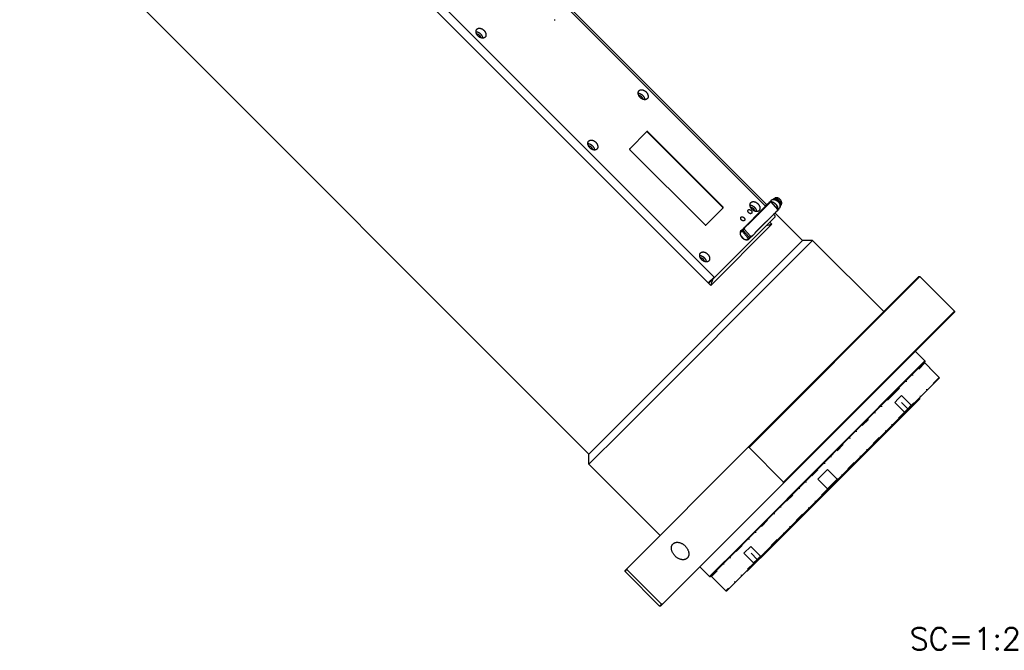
# Model space of a CAD drawing. Header units: millimetres. Extents: x 0 to 2382, y 0 to 1682.
# Tile 9 of 20: x 1517 to 1860, y 1118 to 1337. Entities that reach past the tile are written whole.
import ezdxf

# ---------------------------------------------------------------- set-up
doc = ezdxf.new("R2010")
doc.units = ezdxf.units.MM
doc.linetypes.add('DASHEDBIDOT', pattern=[12.4, 3, -3, 0.2, -3, 0.2, -3])
doc.layers.add('Layer0000', color=7, linetype='Continuous', lineweight=25)
doc.styles.get("Standard").update_dxf_attribs({"font": 'simplex.shx'})

msp = doc.modelspace()

# ---------------------------------------------------------------- linework, layer by layer
at = {"layer": 'Layer0000', "color": 7, "linetype": 'Continuous', "lineweight": 25}
for p, q in [((1586.6883622, 1415.606802), (1757.8082032, 1244.486961)), ((1587.5803308, 1414.7310037), (1756.9324049, 1245.3789296)), ((1589.5803308, 1416.7310037), (1758.9324049, 1247.3789296)), ((1715.4499104, 1185.8652122), (1517.4600116, 1383.8551109)), ((1777.2336327, 1272.5739139), (1705.51506, 1344.2924865)), ((1776.8236477, 1271.9876868), (1707.8453811, 1340.9659534)), ((1703.2846582, 1336.8471722), (1703.7265999, 1336.8471722)), ((1735.6110756, 1297.9502589), (1729.6110756, 1291.9502589)), ((1762.0758032, 1271.7355313), (1735.9128523, 1297.8984822)), ((1761.9508032, 1271.6105313), (1735.7878523, 1297.7734822)), ((1729.6628523, 1291.6484822), (1755.8258032, 1265.4855313)), ((1777.9434582, 1273.2334245), (1778.7559582, 1274.0459245)), ((1779.5569762, 1274.4420498), (1780.0335788, 1274.7852744)), ((1756.1275799, 1265.4337546), (1762.1275799, 1271.4337546)), ((1776.8236477, 1271.9876868), (1768.3236477, 1263.4876868)), ((1778.2146199, 1273.1464848), (1770.6652884, 1265.5971533)), ((1778.3080925, 1273.2276317), (1770.67107, 1265.5906092)), ((1778.4575377, 1273.3524255), (1770.6826332, 1265.577521)), ((1773.1791456, 1262.7204716), (1780.9687227, 1270.5100487)), ((1775.5866083, 1270.7506475), (1775.6258709, 1270.7062067)), ((1776.6738972, 1272.1374373), (1778.6164539, 1273.6522249)), ((1776.6986427, 1272.1126918), (1778.4164539, 1273.4522249)), ((1776.7789031, 1272.0324314), (1778.2116337, 1273.1496614)), ((1777.7832258, 1273.0024814), (1777.9788136, 1273.1980692)), ((1778.2241046, 1273.1577662), (1778.230729, 1273.1502681)), ((1778.4575377, 1273.3524255), (1778.3036131, 1273.2323965)), ((1778.6164539, 1273.6522249), (1778.4164539, 1273.4522249)), ((1781.2642355, 1270.7307538), (1778.6869667, 1273.64793)), ((1781.0598065, 1270.4602493), (1780.420037, 1269.961363)), ((1781.0598065, 1270.4602493), (1781.2598065, 1270.6602493)), ((1781.1860917, 1270.8192037), (1781.5843853, 1271.2174974)), ((1781.9805106, 1272.0185153), (1782.3237353, 1272.495118)), ((1759.2341816, 1247.3271529), (1780.2341816, 1268.3271529)), ((1772.0919351, 1267.044101), (1772.0043029, 1266.9645161)), ((1772.0952393, 1267.040361), (1772.0076071, 1266.9607761)), ((1772.0952393, 1267.040361), (1772.0919351, 1267.044101)), ((1772.0964463, 1267.1411588), (1772.0997505, 1267.1374188)), ((1772.108417, 1267.0706848), (1772.1409141, 1267.0897888)), ((1772.1409141, 1267.0897888), (1772.1442183, 1267.0860488)), ((1772.1476271, 1267.1689027), (1772.1443229, 1267.1726427)), ((1772.218004, 1267.2557598), (1772.2213082, 1267.2520198)), ((1772.2210364, 1267.2023664), (1772.2243405, 1267.1986264)), ((1772.2773944, 1267.280601), (1772.2806986, 1267.276861)), ((1772.2949473, 1267.2440832), (1772.2916431, 1267.2478231)), ((1772.3085934, 1267.3355435), (1772.3118976, 1267.3318035)), ((1772.3346351, 1267.3125545), (1772.3313309, 1267.3162945)), ((1772.3410324, 1267.2974691), (1772.3377282, 1267.3012091)), ((1772.3832582, 1267.3844876), (1772.3865624, 1267.3807476)), ((1772.4722555, 1267.4352271), (1772.4755597, 1267.4314872)), ((1772.5022262, 1267.4887118), (1772.5055304, 1267.4849718)), ((1772.5055304, 1267.4849718), (1772.5203318, 1267.4963243)), ((1772.5933754, 1267.5425113), (1772.5900713, 1267.5462513)), ((1772.6459673, 1267.6034839), (1772.6426631, 1267.6072238)), ((1773.1951601, 1262.702345), (1779.6520748, 1269.1592597)), ((1777.9020748, 1267.4092597), (1777.8850043, 1267.4263303)), ((1780.1824049, 1268.6289296), (1779.6520748, 1269.1592597)), ((1789.6961224, 1260.1114242), (1780.1331103, 1269.6744363)), ((1780.2341816, 1268.3271529), (1780.1824049, 1268.6289296)), ((1757.8082032, 1244.486961), (1779.0743736, 1265.7531313)), ((1768.1860437, 1263.3160732), (1769.1710981, 1264.0842094)), ((1769.1705925, 1264.0901317), (1768.1943172, 1263.3288413)), ((1769.2536131, 1264.1823965), (1768.238542, 1263.3908536)), ((1769.2616337, 1264.1996614), (1768.2620604, 1263.4202035)), ((1770.4795087, 1265.5399311), (1769.2545087, 1264.3149311)), ((1769.2545087, 1264.3149311), (1769.3664539, 1264.4022249)), ((1769.2625506, 1264.2525314), (1769.2955925, 1264.2151317)), ((1770.5914539, 1265.6272249), (1769.3664539, 1264.4022249)), ((1769.4757335, 1264.0122505), (1771.6564994, 1261.5438706)), ((1769.4762391, 1264.0063282), (1771.6503966, 1261.5454282)), ((1770.4795087, 1265.5399311), (1770.5914539, 1265.6272249)), ((1770.5866083, 1265.7506475), (1770.6258709, 1265.7062067)), ((1770.7185659, 1265.5368492), (1770.6524821, 1265.6116486)), ((1771.6119304, 1266.569328), (1771.1806642, 1266.2330306)), ((1771.1806642, 1266.2330306), (1771.2547503, 1266.3071167)), ((1771.2547503, 1266.3071167), (1771.6860165, 1266.6434141)), ((1771.4205522, 1266.4621588), (1771.4238564, 1266.4584189)), ((1771.5378956, 1266.5357334), (1771.5345914, 1266.5394734)), ((1771.568207, 1266.6059628), (1771.5715112, 1266.6022228)), ((1771.6860165, 1266.6434141), (1771.6119304, 1266.569328)), ((1771.6152346, 1266.565588), (1771.6119304, 1266.569328)), ((1771.6893207, 1266.6396741), (1771.6152346, 1266.565588)), ((1771.6893207, 1266.6396741), (1771.6860165, 1266.6434141)), ((1771.7909898, 1266.7800436), (1771.81922, 1266.7973159)), ((1771.7909898, 1266.7800436), (1771.794294, 1266.7763037)), ((1771.808764, 1266.853827), (1771.8120682, 1266.8500871)), ((1771.8141296, 1266.8498065), (1771.8108254, 1266.8535465)), ((1771.8264287, 1266.8312156), (1771.8297329, 1266.8274756)), ((1771.9267255, 1266.9632638), (1771.9300297, 1266.9595238)), ((1771.9440415, 1266.8931774), (1771.9407373, 1266.8969173)), ((1771.9499121, 1266.9472934), (1771.9466079, 1266.9510333)), ((1772.0076071, 1266.9607761), (1772.0043029, 1266.9645161)), ((1778.3672668, 1266.4602381), (1779.0743736, 1265.7531313)), ((1769.1340858, 1260.7441675), (1768.235935, 1261.7607725)), ((1768.2423649, 1261.7481648), (1769.1220799, 1260.7524271)), ((1771.2166974, 1260.7916654), (1770.7128683, 1260.3987841)), ((1771.6872418, 1261.2595343), (1771.2397418, 1260.8120343)), ((1771.8183447, 1261.3829767), (1771.6933447, 1261.2579767)), ((1771.8074086, 1261.3720406), (1771.8343552, 1261.3415401)), ((1772.0098065, 1261.4102493), (1771.8978613, 1261.3229555)), ((1772.0098065, 1261.4102493), (1773.2098065, 1262.6102493)), ((1773.2142355, 1262.6807538), (1773.1718988, 1262.7286741)), ((1726.3230164, 1196.7383182), (1789.6961224, 1260.1114242)), ((1726.8407833, 1193.7205512), (1793.2316563, 1260.1114242)), ((1793.2316563, 1260.1114242), (1789.6961224, 1260.1114242)), ((1817.9803936, 1235.3626868), (1793.2316563, 1260.1114242)), ((1756.9324049, 1245.3789296), (1758.9324049, 1247.3789296)), ((1757.2341816, 1245.3271529), (1759.2341816, 1247.3271529)), ((1758.9324049, 1247.3789296), (1759.2341816, 1247.3271529)), ((1770.7422528, 1188.124546), (1830.1779856, 1247.5602788)), ((1771.1321042, 1188.160844), (1830.531539, 1247.5602788)), ((1830.1779856, 1247.5602788), (1830.531539, 1247.5602788)), ((1842.5523543, 1235.5394635), (1830.531539, 1247.5602788)), ((1756.9324049, 1245.3789296), (1757.2341816, 1245.3271529)), ((1783.1163683, 1175.7499241), (1842.5523542, 1235.1859101)), ((1783.1529195, 1176.1400287), (1842.5523542, 1235.5394635)), ((1842.5523543, 1235.5394635), (1842.5523543, 1235.1859101)), ((1832.299306, 1218.2153474), (1828.9405487, 1221.5741046)), ((1832.299306, 1218.2153474), (1768.3226466, 1154.238688)), ((1832.299306, 1217.861794), (1768.6244233, 1154.1869113)), ((1833.8902962, 1215.9172504), (1832.2639506, 1217.543596)), ((1832.299306, 1218.2153474), (1832.299306, 1217.861794)), ((1833.8902962, 1215.9172504), (1833.8522908, 1215.879245)), ((1837.211048, 1212.5204877), (1833.8522908, 1215.879245)), ((1837.211048, 1212.5204877), (1837.2447854, 1212.4835145)), ((1827.7322653, 1202.6881516), (1837.2377981, 1212.1936844)), ((1824.1778163, 1206.2047705), (1823.0171902, 1205.0441443)), ((1827.5365736, 1202.8460132), (1824.1778163, 1206.2047705)), ((1779.3545008, 1153.9568337), (1830.3547623, 1204.9570952)), ((1823.0171902, 1205.0441443), (1821.8028163, 1203.8297705)), ((1825.1615735, 1200.4710133), (1821.8028163, 1203.8297705)), ((1826.3134475, 1201.6228871), (1827.5365736, 1202.8460132)), ((1826.6148497, 1201.5707361), (1827.7319234, 1202.6878098)), ((1827.5365736, 1202.8460132), (1827.5957851, 1202.8345145)), ((1830.3547623, 1205.3106486), (1830.3547623, 1204.9570952)), ((1802.1588794, 1177.1147657), (1825.1072646, 1200.063151)), ((1825.1072647, 1200.063151), (1826.6148493, 1201.5707356)), ((1825.1615735, 1200.4710133), (1826.3134475, 1201.6228871)), ((1825.1615735, 1200.4710133), (1825.1707848, 1200.4095142)), ((1715.4499104, 1185.8652122), (1726.3230164, 1196.7383182)), ((1715.4499104, 1182.3296782), (1726.8407833, 1193.7205512)), ((1715.4499104, 1182.3296782), (1715.4499104, 1185.8652122)), ((1728.687042, 1146.0693352), (1770.74216, 1188.1244532)), ((1771.1321042, 1188.160844), (1770.7422243, 1188.1245175)), ((1783.1529195, 1176.1400287), (1771.1321042, 1188.160844)), ((1740.1986477, 1157.5809409), (1715.4499104, 1182.3296782)), ((1798.4465688, 1180.4735229), (1795.0878116, 1177.1147657)), ((1801.805326, 1177.1147657), (1798.4465688, 1180.4735229)), ((1741.0614106, 1133.6949665), (1783.1163681, 1175.7499239)), ((1783.1163682, 1175.7499241), (1783.1529195, 1176.1400287)), ((1798.4465688, 1173.7560085), (1795.0878116, 1177.1147657)), ((1798.4465688, 1173.7560085), (1801.805326, 1177.1147657)), ((1798.4465689, 1173.4024553), (1802.1588794, 1177.1147657)), ((1801.805326, 1177.1147657), (1801.8760366, 1177.1147657)), ((1802.1584232, 1177.1147657), (1801.8760367, 1177.1147657)), ((1775.4981828, 1150.4540691), (1798.4465688, 1173.4024551)), ((1798.4465688, 1173.7560085), (1798.4465688, 1173.6852978)), ((1798.4465688, 1173.6852978), (1798.4465689, 1173.4024553)), ((1768.3226466, 1154.238688), (1757.3459872, 1143.2620286)), ((1768.6244233, 1154.1869113), (1757.6995405, 1143.2620286)), ((1771.7315641, 1153.7585182), (1769.3565641, 1151.3835182)), ((1772.7153213, 1148.024761), (1769.3565641, 1151.3835182)), ((1770.6042393, 1145.2065722), (1779.3545008, 1153.9568337)), ((1775.0903213, 1150.3997609), (1771.7315641, 1153.7585182)), ((1763.3676502, 1138.3235365), (1772.8731822, 1147.8290685)), ((1772.7153213, 1148.024761), (1773.9384475, 1149.2478871)), ((1772.7153213, 1148.024761), (1772.7268198, 1147.9655492)), ((1772.8732147, 1147.8291011), (1773.9902286, 1148.9461149)), ((1773.9384475, 1149.2478871), (1775.0903213, 1150.399761)), ((1773.9898504, 1148.9457367), (1775.4981828, 1150.4540691)), ((1775.0903213, 1150.3997609), (1775.15182, 1150.3905495)), ((1740.021871, 1133.0089803), (1728.0010557, 1145.0297955)), ((1728.0010558, 1145.383349), (1728.6870418, 1146.069335)), ((1728.0010558, 1145.0297956), (1728.6504905, 1145.6792303)), ((1728.0010558, 1145.0297956), (1728.0010558, 1145.383349)), ((1728.6504905, 1145.6792303), (1728.6870421, 1146.0693352)), ((1740.6713058, 1133.6584151), (1728.6504905, 1145.6792303)), ((1757.3459872, 1143.2620286), (1753.9872299, 1146.6207858)), ((1770.2506859, 1145.2065722), (1770.6042393, 1145.2065722)), ((1757.3459872, 1143.2620286), (1757.6995405, 1143.2620286)), ((1759.6440842, 1141.6710383), (1758.0177386, 1143.2973839)), ((1759.6820896, 1141.7090437), (1759.6440842, 1141.6710383)), ((1763.0408469, 1138.3502865), (1759.6820896, 1141.7090437)), ((1763.0408469, 1138.3502865), (1763.0778192, 1138.3165485)), ((1740.0218711, 1133.0089803), (1740.6713058, 1133.6584151)), ((1740.3754245, 1133.0089803), (1741.0614104, 1133.6949663)), ((1741.0614107, 1133.6949666), (1740.6713058, 1133.6584151)), ((1740.3754244, 1133.0089803), (1740.021871, 1133.0089803))]:
    msp.add_line(p, q, dxfattribs=at)
at = {"layer": 'Layer0000', "color": 251, "linetype": 'DASHEDBIDOT', "lineweight": 18}
for p, q in [((1735.9128523, 1297.8984822), (1735.7878523, 1297.7734822)), ((1762.0758032, 1271.7355313), (1761.9508032, 1271.6105313)), ((1778.5435659, 1273.3618492), (1770.7185659, 1265.5368492)), ((1773.1386479, 1262.7442527), (1780.988667, 1270.5942718)), ((1776.7372263, 1272.0741082), (1778.4244958, 1273.3898252)), ((1778.2204015, 1273.1399407), (1778.2146199, 1273.1464848)), ((1778.3036131, 1273.2323965), (1778.3079493, 1273.2274885)), ((1778.4244958, 1273.3898252), (1778.4575377, 1273.3524255)), ((1778.6774821, 1273.6366486), (1778.4774821, 1273.4366486)), ((1778.4774821, 1273.4366486), (1778.5435659, 1273.3618492)), ((1781.2547509, 1270.7194724), (1778.6774821, 1273.6366486)), ((1780.6818798, 1270.2232059), (1781.0017646, 1270.472649)), ((1780.9687227, 1270.5100487), (1781.0017646, 1270.472649)), ((1780.988667, 1270.5942718), (1781.0547509, 1270.5194724)), ((1781.0547509, 1270.5194724), (1781.2547509, 1270.7194724)), ((1772.1252785, 1267.1295137), (1772.1285827, 1267.1257737)), ((1768.0998989, 1263.1503546), (1768.7235981, 1263.6367094)), ((1768.7235981, 1263.6367094), (1769.1710981, 1264.0842094)), ((1769.4762391, 1264.0063282), (1769.0287391, 1263.5588282)), ((1769.2955925, 1264.2151317), (1769.1705925, 1264.0901317)), ((1769.2672122, 1264.1933471), (1769.2616337, 1264.1996614)), ((1769.3744958, 1264.3398252), (1769.2625506, 1264.2525314)), ((1769.3744958, 1264.3398252), (1769.4736215, 1264.2276261)), ((1770.6524821, 1265.6116486), (1769.4274821, 1264.3866486)), ((1769.4274821, 1264.3866486), (1769.6257335, 1264.1622505)), ((1769.6257335, 1264.1622505), (1769.4757335, 1264.0122505)), ((1768.0081834, 1262.7354822), (1768.7638076, 1263.3247109)), ((1768.7638076, 1263.3247109), (1770.9379652, 1260.863811)), ((1769.0287391, 1263.5588282), (1771.2028966, 1261.0979282)), ((1770.9379652, 1260.863811), (1770.2689395, 1260.3421111)), ((1771.2028966, 1261.0979282), (1771.6503966, 1261.5454282)), ((1771.6564994, 1261.5438706), (1771.8064994, 1261.6938706)), ((1771.8064994, 1261.6938706), (1772.0047509, 1261.4694724)), ((1771.8398194, 1261.3353552), (1771.9517646, 1261.422649)), ((1771.8526388, 1261.5348481), (1771.9517646, 1261.422649)), ((1772.0047509, 1261.4694724), (1773.2047509, 1262.6694724)), ((1773.2047509, 1262.6694724), (1773.1386479, 1262.7442527)), ((1832.2639506, 1217.543596), (1821.3908446, 1206.6704899)), ((1837.2447854, 1212.4835145), (1827.5957848, 1202.8345138)), ((1821.3908446, 1206.6704899), (1758.0177386, 1143.2973839)), ((1826.3134474, 1201.6228871), (1822.9546902, 1204.9816443)), ((1825.1707846, 1200.4095136), (1801.8760367, 1177.1147657)), ((1826.3134475, 1201.6228871), (1826.6148497, 1201.5707361)), ((1798.4465688, 1173.6852978), (1775.1518206, 1150.3905497)), ((1773.938451, 1149.2478836), (1770.5796902, 1152.6066443)), ((1772.7268205, 1147.9655495), (1763.0778201, 1138.3165491)), ((1773.9384474, 1149.2478871), (1773.9898504, 1148.9457367))]:
    msp.add_line(p, q, dxfattribs=at)
at = {"layer": 'Layer0000', "color": 7, "linetype": 'Continuous', "lineweight": 25}
for centre, radius, start, end in [((1779.4654052, 1273.3363465), 1.0034022, 127.93869989, 134.994712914), ((1780.0625279, 1273.7392021), 0.8657706, 127.939579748, 134.422521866), ((1780.068705, 1273.7314217), 0.8757047, 125.757968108, 127.945334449), ((1775.6822964, 1270.6743563), 0.1216318, 91.078646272, 133.860254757), ((1776.101479, 1269.9702026), 0.8891029, 120.520276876, 122.995249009), ((1778.6661635, 1272.5126772), 1.020676, 135.077719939, 152.389937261), ((1778.6529052, 1272.5238465), 1.0034022, 127.93869989, 134.994712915), ((1778.6705244, 1272.5062306), 0.9783171, 127.938699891, 134.994712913), ((1778.7014108, 1272.4514551), 1.0903351, 104.347548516, 127.61012531), ((1778.7008024, 1272.4637255), 1.0304576, 111.658544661, 127.813392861), ((1778.2379967, 1273.1227435), 0.0376773, 111.636214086, 134.403355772), ((1778.1914596, 1273.1755842), 0.0371911, 308.516468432, 331.37379863), ((1778.3431576, 1273.1920198), 0.0565159, 111.636214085, 134.403355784), ((1778.273352, 1273.2712808), 0.0557866, 308.516468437, 331.373798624), ((1778.5128882, 1273.2445201), 0.1212735, 75.347084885, 117.155721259), ((1778.649494, 1273.6148059), 0.050014, 41.463422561, 127.935807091), ((1780.8878421, 1270.5736746), 0.1029073, 321.809129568, 11.545937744), ((1781.0267646, 1270.497649), 0.05, 307.935927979, 315.016610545), ((1781.2443837, 1270.6800331), 0.0250851, 307.938703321, 314.988193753), ((1781.2267646, 1270.697649), 0.05, 314.994890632, 41.460381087), ((1781.2760222, 1272.5255397), 0.8679733, 315.583858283, 324.257199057), ((1773.7306406, 1265.0150507), 2.6643726, 130.86782603, 134.751066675), ((1770.0335101, 1269.5389413), 3.2044107, 306.186736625, 308.346067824), ((1773.5429379, 1265.2347053), 2.3664439, 126.803134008, 133.076240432), ((1773.5462421, 1265.2309654), 2.3664439, 126.803134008, 133.076240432), ((1769.6218048, 1270.0027071), 3.8363293, 307.300602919, 314.101823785), ((1769.625109, 1269.9989671), 3.8363293, 307.300602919, 314.101823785), ((1775.3194224, 1263.1779679), 5.0931791, 127.777401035, 130.86149336), ((1767.2324239, 1272.2805146), 7.1356594, 312.040777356, 313.104224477), ((1770.6098036, 1268.9129919), 2.3568135, 306.799013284, 313.087115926), ((1768.7997249, 1270.6225676), 4.862517, 312.61423622, 313.403478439), ((1768.8030291, 1270.6188277), 4.862517, 312.614236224, 313.403478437), ((1772.3153861, 1267.0042893), 0.2582013, 129.487821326, 147.988582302), ((1772.0404185, 1267.2785026), 0.1483322, 292.192414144, 314.465845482), ((1772.0437227, 1267.2747626), 0.1483322, 292.192414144, 314.465845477), ((1774.0955972, 1264.6390782), 3.1755983, 126.178415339, 128.349433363), ((1774.5325053, 1264.0724531), 3.886079, 126.553572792, 128.21385961), ((1770.7830201, 1268.8886658), 2.1904065, 308.424591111, 312.90186741), ((1770.7863243, 1268.8849259), 2.1904065, 308.424591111, 312.90186741), ((1774.0392637, 1265.3165596), 2.6693781, 128.529555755, 135.016274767), ((1772.866476, 1266.4185679), 1.0302003, 121.014148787, 130.357510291), ((1772.2646145, 1267.1978653), 0.0743257, 128.837340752, 149.602768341), ((1772.1679441, 1267.3105398), 0.0818243, 293.449855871, 314.10167636), ((1772.9654292, 1266.4984259), 1.0640484, 128.11914344, 134.622720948), ((1772.1748594, 1267.2471523), 0.0712976, 309.038204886, 329.975287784), ((1772.2525405, 1267.1664145), 0.0478022, 109.492594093, 131.22759959), ((1772.9687334, 1266.494686), 1.0640484, 128.11914344, 134.622720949), ((1771.5729387, 1268.0855135), 1.0583703, 308.024172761, 314.65748844), ((1772.2057584, 1267.4474486), 0.181576, 293.236261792, 313.754512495), ((1772.3083877, 1267.2721221), 0.0321322, 130.392084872, 164.699824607), ((1772.2090626, 1267.4437086), 0.181576, 293.236261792, 313.754512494), ((1772.1646528, 1267.4040309), 0.2013142, 309.109657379, 329.28602078), ((1772.167957, 1267.4002909), 0.2013142, 309.10965738, 329.286020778), ((1772.3727515, 1267.2682094), 0.0930061, 114.45252894, 133.616357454), ((1774.1025175, 1265.0170899), 2.9264686, 127.637970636, 127.724877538), ((1772.2695928, 1267.3910208), 0.0750741, 308.99403249, 329.460562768), ((1770.6471459, 1269.4548622), 2.7221224, 308.221472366, 312.103580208), ((1770.6504501, 1269.4511222), 2.7221224, 308.221472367, 312.103580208), ((1772.3363556, 1267.2988513), 0.0027283, 59.79418049, 104.650006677), ((1772.4360235, 1267.3188586), 0.0842101, 128.79905294, 149.518318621), ((1772.3106456, 1267.4779799), 0.1278224, 294.401171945, 312.837867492), ((1772.4613894, 1267.3189701), 0.1207324, 111.566798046, 134.705003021), ((1773.3812072, 1266.3653776), 1.4263546, 128.042294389, 134.398933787), ((1773.3845114, 1266.3616377), 1.4263546, 128.04229439, 134.398933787), ((1771.4875761, 1268.5530455), 1.4812645, 307.902959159, 314.324384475), ((1774.270252, 1265.4361668), 2.718781, 128.448570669, 133.235858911), ((1770.4914148, 1269.6552646), 2.9752809, 311.74111337, 314.85897027), ((1770.494719, 1269.6515246), 2.9752809, 311.741113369, 314.85897027), ((1772.6061813, 1267.3783569), 0.1516076, 115.377102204, 133.289528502), ((1772.4768904, 1267.5509874), 0.0735363, 308.397665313, 330.999214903), ((1772.7218944, 1267.4194902), 0.2037683, 112.881749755, 134.259903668), ((1772.4499578, 1267.7202738), 0.2234181, 308.839115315, 329.602108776), ((1772.453262, 1267.7165339), 0.2234181, 308.839115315, 329.602108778), ((1769.2942747, 1264.288338), 0.0478386, 146.227765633, 228.459533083), ((1768.6862886, 1264.8996733), 0.914518, 308.34196072, 311.672417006), ((1768.8823737, 1264.6791146), 0.6113211, 308.344913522, 311.691688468), ((1769.3956613, 1264.0638696), 0.181367, 64.542103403, 123.486975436), ((1769.1978393, 1263.3763028), 0.8948783, 61.434760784, 72.050511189), ((1770.6130608, 1265.5845381), 0.0478437, 34.516790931, 116.847321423), ((1770.6823967, 1265.6741136), 0.1218763, 91.123664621, 133.815236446), ((1771.1015039, 1264.9701625), 0.8891501, 120.520342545, 122.995183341), ((1771.7047291, 1266.293618), 0.3303975, 129.002424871, 149.328483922), ((1771.2412819, 1266.8493445), 0.4266739, 294.844547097, 313.427210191), ((1771.2445861, 1266.8456046), 0.4266739, 294.844547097, 313.427210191), ((1774.7322504, 1263.2771846), 4.6023877, 127.997854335, 134.667833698), ((1771.3713549, 1266.8680244), 0.347844, 296.367550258, 312.787934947), ((1771.6745232, 1266.4722522), 0.1708264, 128.488960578, 150.500883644), ((1771.8331583, 1266.3229094), 0.3827208, 133.129537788, 142.232833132), ((1768.6980165, 1270.1719972), 4.6088379, 307.985660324, 314.715545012), ((1768.7013207, 1270.1682572), 4.6088379, 307.985660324, 314.715545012), ((1773.62193, 1264.5122826), 2.9327931, 127.749869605, 134.44801424), ((1773.6252342, 1264.5085426), 2.9327931, 127.749869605, 134.44801424), ((1769.808068, 1268.9382725), 2.9404952, 307.734003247, 314.321147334), ((1776.8678151, 1261.3768461), 7.4140878, 132.022444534, 133.216252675), ((1771.9820129, 1266.7508621), 0.2015365, 129.122318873, 149.27621865), ((1771.8101345, 1266.8561837), 0.0027262, 239.821018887, 284.680173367), ((1771.2838539, 1267.7308326), 1.0233913, 300.992555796, 310.361326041), ((1771.8134387, 1266.8524437), 0.0027262, 239.821019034, 284.680173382), ((1771.5637787, 1267.304367), 0.518942, 298.843933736, 309.946657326), ((1772.0447407, 1266.5955316), 0.3212585, 115.850516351, 132.808669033), ((1772.4481184, 1266.0541331), 0.9901815, 124.102581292, 128.646771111), ((1771.419137, 1267.2833907), 0.6309247, 314.649606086, 318.082893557), ((1772.9305742, 1265.6036587), 1.6599249, 124.845727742, 128.42828836), ((1771.9725184, 1266.9070987), 0.0724673, 129.191240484, 149.790739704), ((1771.8940772, 1266.9884254), 0.0475701, 289.418458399, 311.26950735), ((1771.1912853, 1267.6653408), 1.0733839, 314.283914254, 319.238516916), ((1771.1945895, 1267.6616009), 1.0733839, 314.283914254, 319.238516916), ((1772.0361415, 1266.8982827), 0.0865692, 106.962785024, 128.589577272), ((1791.0216416, 1221.7316276), 45.6139234, 105.184108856, 107.816843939), ((1771.0629652, 1260.988811), 0.25, 307.946996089, 314.999195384), ((1771.6046639, 1261.3466737), 0.125425, 307.938693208, 314.994719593), ((1771.1113709, 1261.4059784), 0.7523866, 9.862317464, 22.497222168), ((1771.6985072, 1261.489845), 0.1605673, 318.274164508, 16.276662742), ((1771.9767646, 1261.447649), 0.05, 307.948930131, 314.999124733), ((1773.1300281, 1262.6823851), 0.0624653, 48.277134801, 82.068247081), ((1773.1943837, 1262.6300331), 0.0250851, 307.938699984, 314.990361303), ((1773.1767646, 1262.647649), 0.05, 314.995973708, 41.460273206), ((1801.0573133, 1232.7685051), 44.8085676, 162.159508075, 164.839569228), ((1832.1225293, 1217.4021746), 0.2, 45, 135), ((1837.088481, 1212.3422835), 0.2106592, 315.13808953, 42.099813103), ((1824.7059778, 1200.3157495), 0.4741699, 327.810769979, 11.405046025), ((1775.247828, 1150.8411825), 0.4607465, 257.972949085, 302.855742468), ((1758.15916, 1143.4388053), 0.2, 135, 225), ((1763.2188346, 1138.472132), 0.2099789, 227.812021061, 315.043246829)]:
    msp.add_arc(centre, radius, start, end, dxfattribs=at)
at = {"layer": 'Layer0000', "color": 251, "linetype": 'DASHEDBIDOT', "lineweight": 18}
for centre, radius, start, end in [((1778.4562199, 1273.4256318), 0.0478386, 146.22776563, 228.459533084), ((1778.4380608, 1273.4095381), 0.0478437, 34.516790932, 116.847321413), ((1778.0044248, 1273.9185772), 0.6753061, 308.465645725, 314.46776708), ((1778.6380608, 1273.6095381), 0.0478437, 34.516790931, 116.847321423), ((1778.6543188, 1273.6657507), 0.0371949, 308.517416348, 331.372328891), ((1780.5816936, 1271.001401), 0.6753061, 308.465645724, 314.467767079), ((1781.0368512, 1270.4948418), 0.0415161, 212.314030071, 303.56792428), ((1781.0283295, 1270.4873896), 0.041562, 319.231223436, 50.527296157), ((1781.2315947, 1270.748568), 0.0371855, 308.515099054, 331.37592174), ((1781.2265723, 1270.686777), 0.0431627, 325.439221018, 49.243595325), ((1769.4062199, 1264.3756318), 0.0478386, 146.227765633, 228.459533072), ((1769.3880608, 1264.3595381), 0.0478437, 34.516790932, 116.847321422), ((1768.9544248, 1264.8685772), 0.6753061, 308.465645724, 314.46776708), ((1766.6634528, 1265.9684711), 3.3765305, 308.465645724, 314.46776708), ((1768.8376103, 1263.5075712), 3.3765305, 308.465645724, 314.46776708), ((1771.5316936, 1261.951401), 0.6753061, 308.465645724, 314.46776708), ((1771.9868512, 1261.4448418), 0.0415161, 212.314030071, 303.56792428), ((1771.9783295, 1261.4373896), 0.041562, 319.231223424, 50.527296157), ((1773.1815907, 1262.6985717), 0.0371909, 308.516412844, 331.373884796), ((1773.1765718, 1262.6367768), 0.0431633, 325.441091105, 49.243214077)]:
    msp.add_arc(centre, radius, start, end, dxfattribs=at)
at = {"layer": 'Layer0000', "color": 7, "linetype": 'Continuous', "lineweight": 25}
for points, weights, knots in [([(1679.3133484, 1330.7479862), (1678.3133484, 1329.7479862), (1676.8991348, 1331.1621997), (1675.4849213, 1332.5764133), (1676.4849213, 1333.5764133)], [1, 0.707106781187, 1, 0.707106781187, 1], [0, 0, 0, 0.25, 0.25, 0.5, 0.5, 0.5]), ([(1676.167764, 1332.6935706), (1676.992028, 1332.6693065), (1677.6991348, 1331.9621997), (1678.4062416, 1331.2550929), (1678.4305057, 1330.4308289)], [0.857864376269, 0.828427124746, 1, 0.828427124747, 0.857864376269], [0.60355339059, 0.60355339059, 0.60355339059, 0.75, 0.75, 0.89644660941, 0.89644660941, 0.89644660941]), ([(1676.4849213, 1333.5764133), (1677.4849213, 1334.5764133), (1678.8991348, 1333.1621997), (1680.3133484, 1331.7479862), (1679.3133484, 1330.7479862)], [1, 0.707106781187, 1, 0.707106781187, 1], [0.5, 0.5, 0.5, 0.75, 0.75, 1, 1, 1]), ([(1676.3554041, 1331.936269), (1676.8393445, 1331.94699), (1677.2616348, 1331.5246997), (1677.6839251, 1331.1024094), (1677.6732041, 1330.618469)], [0.861356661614, 0.819748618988, 1, 0.819748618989, 0.861356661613], [0.59614582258, 0.59614582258, 0.59614582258, 0.75, 0.75, 0.90385417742, 0.90385417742, 0.90385417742]), ([(1735.7042214, 1309.3571132), (1734.7042214, 1308.3571132), (1733.2900078, 1309.7713268), (1731.8757942, 1311.1855403), (1732.8757942, 1312.1855403)], [1, 0.707106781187, 1, 0.707106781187, 1], [0, 0, 0, 0.25, 0.25, 0.5, 0.5, 0.5]), ([(1732.8757942, 1312.1855403), (1733.8757942, 1313.1855403), (1735.2900078, 1311.7713268), (1736.7042214, 1310.3571132), (1735.7042214, 1309.3571132)], [1, 0.707106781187, 1, 0.707106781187, 1], [0.5, 0.5, 0.5, 0.75, 0.75, 1, 1, 1]), ([(1732.5586369, 1311.3026976), (1733.382901, 1311.2784335), (1734.0900078, 1310.5713268), (1734.7971146, 1309.86422), (1734.8213786, 1309.0399559)], [0.857864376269, 0.828427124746, 1, 0.828427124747, 0.857864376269], [0.60355339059, 0.60355339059, 0.60355339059, 0.75, 0.75, 0.89644660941, 0.89644660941, 0.89644660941]), ([(1732.7462771, 1310.545396), (1733.2302175, 1310.5561171), (1733.6525078, 1310.1338268), (1734.0747981, 1309.7115364), (1734.064077, 1309.2275961)], [0.861356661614, 0.819748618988, 1, 0.819748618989, 0.861356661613], [0.59614582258, 0.59614582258, 0.59614582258, 0.75, 0.75, 0.90385417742, 0.90385417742, 0.90385417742]), ([(1718.2042214, 1291.8571132), (1717.2042214, 1290.8571132), (1715.7900078, 1292.2713268), (1714.3757942, 1293.6855403), (1715.3757942, 1294.6855403)], [1, 0.707106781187, 1, 0.707106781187, 1], [0, 0, 0, 0.25, 0.25, 0.5, 0.5, 0.5]), ([(1715.3757942, 1294.6855403), (1716.3757942, 1295.6855403), (1717.7900078, 1294.2713268), (1719.2042214, 1292.8571132), (1718.2042214, 1291.8571132)], [1, 0.707106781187, 1, 0.707106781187, 1], [0.5, 0.5, 0.5, 0.75, 0.75, 1, 1, 1]), ([(1715.0586369, 1293.8026976), (1715.882901, 1293.7784335), (1716.5900078, 1293.0713268), (1717.2971146, 1292.36422), (1717.3213786, 1291.5399559)], [0.857864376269, 0.828427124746, 1, 0.828427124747, 0.857864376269], [0.60355339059, 0.60355339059, 0.60355339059, 0.75, 0.75, 0.89644660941, 0.89644660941, 0.89644660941]), ([(1715.2462771, 1293.045396), (1715.7302175, 1293.0561171), (1716.1525078, 1292.6338268), (1716.5747981, 1292.2115364), (1716.564077, 1291.7275961)], [0.861356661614, 0.819748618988, 1, 0.819748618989, 0.861356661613], [0.59614582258, 0.59614582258, 0.59614582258, 0.75, 0.75, 0.90385417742, 0.90385417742, 0.90385417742]), ([(1781.9805105, 1272.0185151), (1782.9759641, 1273.4008047), (1780.9363697, 1274.4288939), (1780.11419, 1274.8433264), (1779.556976, 1274.4420496)], [0.901748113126, 0.555225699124, 1, 0.755904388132, 0.750139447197], [0.03681713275, 0.03681713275, 0.03681713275, 0.33333333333, 0.33333333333, 0.49606374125, 0.49606374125, 0.49606374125]), ([(1781.9010384, 1272.11513), (1782.1192452, 1272.5220948), (1781.9323, 1273.0757048), (1781.21503, 1275.1997917), (1779.6535909, 1274.3625776)], [0.766854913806, 0.814913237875, 1, 0.534350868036, 0.936018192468], [0.54327549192, 0.54327549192, 0.54327549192, 0.66666666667, 0.66666666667, 0.97709942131, 0.97709942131, 0.97709942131]), ([(1772.0142438, 1269.5470907), (1771.6017438, 1269.1345907), (1771.0183808, 1269.7179538), (1770.4350177, 1270.3013169), (1770.8475177, 1270.7138169)], [1, 0.707106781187, 1, 0.707106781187, 1], [0, 0, 0, 0.25, 0.25, 0.5, 0.5, 0.5]), ([(1770.8475177, 1270.7138169), (1771.2600177, 1271.1263169), (1771.8433808, 1270.5429538), (1772.4267438, 1269.9595907), (1772.0142438, 1269.5470907)], [1, 0.707106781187, 1, 0.707106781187, 1], [0.5, 0.5, 0.5, 0.75, 0.75, 1, 1, 1]), ([(1774.5950943, 1270.4662402), (1773.5950943, 1269.4662402), (1772.1808808, 1270.8804538), (1770.7666672, 1272.2946674), (1771.7666672, 1273.2946674)], [1, 0.707106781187, 1, 0.707106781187, 1], [0, 0, 0, 0.25, 0.25, 0.5, 0.5, 0.5]), ([(1771.4495099, 1272.4118246), (1772.273774, 1272.3875606), (1772.9808808, 1271.6804538), (1773.6879875, 1270.973347), (1773.7122516, 1270.1490829)], [0.857864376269, 0.828427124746, 1, 0.828427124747, 0.857864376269], [0.60355339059, 0.60355339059, 0.60355339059, 0.75, 0.75, 0.89644660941, 0.89644660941, 0.89644660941]), ([(1771.6371501, 1271.654523), (1772.1210904, 1271.6652441), (1772.5433808, 1271.2429538), (1772.9656711, 1270.8206635), (1772.95495, 1270.3367231)], [0.861356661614, 0.819748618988, 1, 0.819748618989, 0.861356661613], [0.59614582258, 0.59614582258, 0.59614582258, 0.75, 0.75, 0.90385417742, 0.90385417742, 0.90385417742]), ([(1771.7666672, 1273.2946674), (1772.7666672, 1274.2946674), (1774.1808808, 1272.8804538), (1775.5950943, 1271.4662402), (1774.5950943, 1270.4662402)], [1, 0.707106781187, 1, 0.707106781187, 1], [0.5, 0.5, 0.5, 0.75, 0.75, 1, 1, 1]), ([(1774.3725536, 1269.5365928), (1774.5673878, 1269.7010593), (1774.7700622, 1269.8811494), (1775.6925465, 1270.7008402), (1775.6814324, 1270.7925196), (1775.6811748, 1270.7946442), (1775.6800067, 1270.7959665)], [0.895131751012, 0.927553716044, 1, 0.737736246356, 1, 0.991828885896, 0.984166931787], [0.24125518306, 0.24125518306, 0.24125518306, 0.33333333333, 0.33333333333, 0.66666666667, 0.66666666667, 0.67705203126, 0.67705203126, 0.67705203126]), ([(1778.7723893, 1273.5512413), (1780.4029593, 1273.559664), (1780.9879834, 1271.8272034), (1781.1447789, 1271.3628773), (1781.0619265, 1270.9597447)], [0.803900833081, 0.633917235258, 1, 0.865968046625, 0.803794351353], [0.08927815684, 0.08927815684, 0.08927815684, 0.33333333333, 0.33333333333, 0.42268796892, 0.42268796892, 0.42268796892]), ([(1781.0236141, 1271.0031099), (1781.0955687, 1271.3877079), (1780.9472256, 1271.8270036), (1780.3852407, 1273.4912372), (1778.8107016, 1273.5078761)], [0.807047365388, 0.869422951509, 1, 0.637358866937, 0.800752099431], [0.57961530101, 0.57961530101, 0.57961530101, 0.66666666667, 0.66666666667, 0.90842742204, 0.90842742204, 0.90842742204]), ([(1781.1701718, 1273.6317109), (1781.6160716, 1273.1858111), (1781.8004834, 1272.6397034), (1782.1049524, 1271.7380644), (1781.5843853, 1271.2174974)], [0.786861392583, 0.845996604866, 1, 0.768905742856, 0.751429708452], [0.23066440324, 0.23066440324, 0.23066440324, 0.33333333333, 0.33333333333, 0.48739617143, 0.48739617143, 0.48739617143]), ([(1769.5142438, 1267.0470907), (1769.1017438, 1266.6345907), (1768.5183808, 1267.2179538), (1767.9350177, 1267.8013169), (1768.3475177, 1268.2138169)], [1, 0.707106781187, 1, 0.707106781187, 1], [0, 0, 0, 0.25, 0.25, 0.5, 0.5, 0.5]), ([(1768.3475177, 1268.2138169), (1768.7600177, 1268.6263169), (1769.3433808, 1268.0429538), (1769.9267438, 1267.4595907), (1769.5142438, 1267.0470907)], [1, 0.707106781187, 1, 0.707106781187, 1], [0.5, 0.5, 0.5, 0.75, 0.75, 1, 1, 1]), ([(1769.3725536, 1264.5365928), (1770.3340995, 1265.3482681), (1770.6350428, 1265.717299), (1770.6899852, 1265.784672), (1770.6800067, 1265.7959665)], [0.90754526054, 0.676254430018, 1, 0.919623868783, 0.873458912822], [0.07139459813, 0.07139459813, 0.07139459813, 0.5, 0.5, 0.60640962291, 0.60640962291, 0.60640962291]), ([(1768.3236477, 1263.4876868), (1767.3236477, 1262.4876868), (1768.7378613, 1261.0734733), (1770.1520748, 1259.6592597), (1771.1520748, 1260.6592597)], [1, 0.707106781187, 1, 0.707106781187, 1], [0, 0, 0, 0.5, 0.5, 1, 1, 1]), ([(1757.0950943, 1252.9662402), (1756.0950943, 1251.9662402), (1754.6808808, 1253.3804538), (1753.2666672, 1254.7946674), (1754.2666672, 1255.7946674)], [1, 0.707106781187, 1, 0.707106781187, 1], [0, 0, 0, 0.25, 0.25, 0.5, 0.5, 0.5]), ([(1753.9495099, 1254.9118246), (1754.773774, 1254.8875606), (1755.4808808, 1254.1804538), (1756.1879875, 1253.473347), (1756.2122516, 1252.6490829)], [0.857864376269, 0.828427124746, 1, 0.828427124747, 0.857864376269], [0.60355339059, 0.60355339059, 0.60355339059, 0.75, 0.75, 0.89644660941, 0.89644660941, 0.89644660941]), ([(1754.1371501, 1254.154523), (1754.6210904, 1254.1652441), (1755.0433808, 1253.7429538), (1755.4656711, 1253.3206635), (1755.45495, 1252.8367231)], [0.861356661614, 0.819748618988, 1, 0.819748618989, 0.861356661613], [0.59614582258, 0.59614582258, 0.59614582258, 0.75, 0.75, 0.90385417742, 0.90385417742, 0.90385417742]), ([(1754.2666672, 1255.7946674), (1755.2666672, 1256.7946674), (1756.6808808, 1255.3804538), (1758.0950943, 1253.9662402), (1757.0950943, 1252.9662402)], [1, 0.707106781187, 1, 0.707106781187, 1], [0.5, 0.5, 0.5, 0.75, 0.75, 1, 1, 1]), ([(1744.6768313, 1154.6345033), (1746.4268313, 1156.3845033), (1748.901705, 1153.9096295), (1751.3765787, 1151.4347558), (1749.6265787, 1149.6847558)], [1, 0.707106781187, 1, 0.707106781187, 1], [0.25, 0.25, 0.25, 0.5, 0.5, 0.75, 0.75, 0.75])]:
    msp.add_rational_spline(points, weights, degree=2, knots=knots, dxfattribs=at)
for points, weights in [([(1735.7878523, 1297.7734822), (1735.6110756, 1297.9502589), (1735.4860756, 1297.8252589)], [1, 0.707106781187, 1]), ([(1735.9128523, 1297.8984822), (1735.7360756, 1298.0752589), (1735.6110756, 1297.9502589)], [1, 0.707106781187, 1]), ([(1729.6110756, 1291.9502589), (1729.4860756, 1291.8252589), (1729.6628523, 1291.6484822)], [1, 0.707106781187, 1]), ([(1778.8484955, 1274.1276987), (1779.8742838, 1274.9275989), (1781.1701718, 1273.6317109)], [1, 0.654003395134, 0.786861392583]), ([(1762.0025799, 1271.3087546), (1762.1275799, 1271.4337546), (1761.9508032, 1271.6105313)], [1, 0.707106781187, 1]), ([(1762.1275799, 1271.4337546), (1762.2525799, 1271.5587546), (1762.0758032, 1271.7355313)], [1, 0.707106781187, 1]), ([(1755.8258032, 1265.4855313), (1756.0025799, 1265.3087546), (1756.1275799, 1265.4337546)], [1, 0.707106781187, 1]), ([(1769.1705925, 1264.0901317), (1769.310524, 1264.1992489), (1769.4757335, 1264.0122505)], [1, 0.707106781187, 1]), ([(1769.1710981, 1264.0842094), (1769.3110295, 1264.1933266), (1769.4762391, 1264.0063282)], [1, 0.707106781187, 1]), ([(1771.6503966, 1261.5454282), (1771.8017832, 1261.3740757), (1771.6872418, 1261.2595343)], [1, 0.724870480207, 0.966627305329]), ([(1771.6933447, 1261.2579767), (1771.8078861, 1261.3725181), (1771.6564994, 1261.5438706)], [0.966627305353, 0.724870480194, 1]), ([(1745.401705, 1150.4096295), (1742.9268313, 1152.8845033), (1744.6768313, 1154.6345033)], [1, 0.707106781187, 1]), ([(1749.6265787, 1149.6847558), (1747.8765787, 1147.9347558), (1745.401705, 1150.4096295)], [1, 0.707106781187, 1])]:
    msp.add_rational_spline(points, weights, degree=2, dxfattribs=at)
for points, degree, knots in [([(1782.3237354, 1272.4951182), (1782.3981998, 1272.5988723), (1782.500572, 1272.8903499), (1782.5016282, 1273.3565978), (1782.2871283, 1273.9077596), (1781.9137444, 1274.3938714), (1781.5429187, 1274.6722526), (1781.138802, 1274.8940008), (1780.5759326, 1274.9907955), (1780.1652433, 1274.8798843), (1780.0335788, 1274.7852744)], 2, [0.00000007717, 0.00000007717, 0.00000007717, 0.07321379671, 0.17153560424, 0.30960394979, 0.43706863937, 0.56813257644, 0.63350669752, 0.7689494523, 0.90675926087, 1, 1, 1]), ([(1827.7318744, 1202.688217), (1827.7598145, 1202.7165192), (1827.7588588, 1202.7790876), (1827.6549418, 1202.8230107), (1827.5957848, 1202.8345138)], 3, [0.79027249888, 0.79027249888, 0.79027249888, 0.79027249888, 1.16048176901, 1.49381510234, 1.49381510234, 1.49381510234, 1.49381510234]), ([(1772.7268205, 1147.9655495), (1772.734061, 1147.9283131), (1772.7649568, 1147.8290806), (1772.8329405, 1147.7893062), (1772.873182, 1147.8290685)], 3, [0, 0, 0, 0, 0.3460611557, 1.0196056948, 1.0196056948, 1.0196056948, 1.0196056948])]:
    msp.add_open_spline(points, degree=degree, knots=knots, dxfattribs=at)
at = {"layer": 'Layer0000', "color": 251, "linetype": 'DASHEDBIDOT', "lineweight": 18}
msp.add_rational_spline([(1780.0335788, 1274.7852744), (1781.6140064, 1275.9234169), (1782.4142678, 1273.5535637), (1782.6286913, 1272.9185808), (1782.3237353, 1272.495118)], [0.98462199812, 0.507811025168, 1, 0.793840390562, 0.757687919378], degree=2, knots=[0.00520735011, 0.00520735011, 0.00520735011, 0.33333333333, 0.33333333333, 0.47077307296, 0.47077307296, 0.47077307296], dxfattribs=at)
for points, weights in [([(1768.7638076, 1263.3247109), (1768.5985981, 1263.5117094), (1768.7235981, 1263.6367094)], [1, 0.707106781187, 1]), ([(1768.7235981, 1263.6367094), (1768.8635295, 1263.7458266), (1769.0287391, 1263.5588282)], [1, 0.707106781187, 1]), ([(1771.2166974, 1260.7916654), (1771.089402, 1260.6924016), (1770.9379652, 1260.863811)], [0.966743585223, 0.724804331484, 1]), ([(1771.2028966, 1261.0979282), (1771.3542917, 1260.9265661), (1771.2397349, 1260.8120273)], [1, 0.724859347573, 0.966646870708])]:
    msp.add_rational_spline(points, weights, degree=2, dxfattribs=at)

# ---------------------------------------------------------------- texts
msp.add_text('SC=1:2', height=7.70749668).set_placement((1827.0147556, 1117.7761592))

doc.saveas('drawing.dxf')
